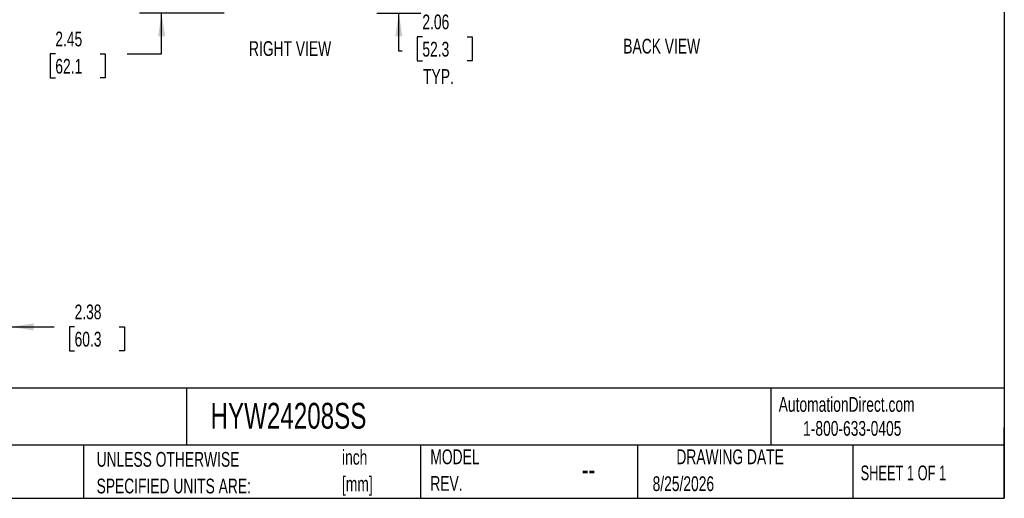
# Model space of a CAD drawing. Header units: inches. Extents: x 0.2 to 10.8, y 0.2 to 8.2.
# Tile 58 of 84: x 5.2 to 10.8, y 0.2 to 3. Entities that reach past the tile are written whole.
import ezdxf

# ---------------------------------------------------------------- set-up
doc = ezdxf.new("R2010")
doc.units = ezdxf.units.IN
doc.header["$MEASUREMENT"] = 0
for name, color, linetype in [('DIMENSIONS', 140, 'Continuous'), ('SLD-0', 179, 'Continuous'), ('TEXT', 140, 'Continuous')]:
    doc.layers.add(name, color=color, linetype=linetype)
doc.styles.add('SLDTEXTSTYLE0', font='TXT', dxfattribs={"width": 0.7})
doc.styles.add('SLDTEXTSTYLE1', font='TXT', dxfattribs={"width": 0.65})
doc.dimstyles.new('SLDDIMSTYLE1', dxfattribs={"dimtxt": 0.084961, "dimasz": 0.13, "dimexe": 0, "dimexo": 0.0625, "dimgap": 0.02124, "dimtad": 0, "dimtih": 1, "dimtoh": 1, "dimlfac": 10, "dimrnd": 1e-09, "dimzin": 12, "dimdsep": 46, "dimtxsty": 'SLDTEXTSTYLE0', "dimsah": 1, "dimcen": 0.09, "dimadec": 0, "dimazin": 3, "dimtfac": 1, "dimtmove": 0, "dimatfit": 0, "dimfxl": 0, "dimfrac": 2, "dimtolj": 1, "dimtzin": 12, "dimarcsym": 0})

# ---------------------------------------------------------------- blocks, each defined once
blk = doc.blocks.new('SW_NOTE_0')
at = {"layer": 'TEXT', "color": 0, "char_height": 0.08333, "attachment_point": 1, "style": 'SLDTEXTSTYLE0'}
for s, insert in [('inch', (0, 0.1074)), ('[mm]', (0, -0.0431))]:
    blk.add_mtext(s, dxfattribs=dict(at, insert=insert))
blk = doc.blocks.new('SW_NOTE_0_1')
at = {"layer": 'TEXT', "color": 0, "char_height": 0.083333, "attachment_point": 1, "style": 'SLDTEXTSTYLE0'}
for s, insert in [('UNLESS OTHERWISE', (0, 0.1074)), ('SPECIFIED UNITS ARE:', (0, -0.0431))]:
    blk.add_mtext(s, dxfattribs=dict(at, insert=insert))
blk = doc.blocks.new('SW_NOTE_0_5')
at = {"layer": 'TEXT', "color": 0, "char_height": 0.083333, "attachment_point": 1, "style": 'SLDTEXTSTYLE0'}
for s, insert in [('INCH UNITS USED FOR', (0, 0.1074)), ('PART DESIGN', (0, -0.0431))]:
    blk.add_mtext(s, dxfattribs=dict(at, insert=insert))
blk = doc.blocks.new('SW_NOTE_0_6')
at = {"layer": 'TEXT', "color": 0, "char_height": 0.08333, "attachment_point": 1, "style": 'SLDTEXTSTYLE0'}
for s, insert in [('MODEL', (0, 0.1074)), ('REV.', (0, -0.0431))]:
    blk.add_mtext(s, dxfattribs=dict(at, insert=insert))
blk = doc.blocks.new('_D_14')
at = {"layer": 'DIMENSIONS'}
for p, q in [((7.3314, 3.1951), (7.3314, 3.4451)), ((7.2403, 3.1951), (7.4564, 3.1951)), ((7.2064, 2.989), (7.4564, 2.989)), ((7.3314, 2.776), (7.3314, 2.989)), ((7.4642, 2.8555), (7.4357, 2.8555)), ((7.4357, 2.8555), (7.4357, 2.7205)), ((7.7167, 2.8555), (7.7452, 2.8555)), ((7.7452, 2.8555), (7.7452, 2.7205)), ((7.3501, 2.776), (7.3314, 2.776)), ((7.4357, 2.7205), (7.4642, 2.7205)), ((7.7452, 2.7205), (7.7167, 2.7205))]:
    blk.add_line(p, q, dxfattribs=at)
for points in [[(7.3314, 3.1951), (7.3514, 3.3251), (7.3114, 3.3251)], [(7.3314, 2.989), (7.3114, 2.859), (7.3514, 2.859)]]:
    blk.add_solid(points, dxfattribs=at)
at = {"layer": 'DIMENSIONS', "char_height": 0.08333, "attachment_point": 1, "style": 'SLDTEXTSTYLE0'}
for s, insert in [('2.06', (7.4642, 2.982)), ('52.3', (7.4642, 2.8279)), ('TYP.', (7.4683, 2.6739))]:
    blk.add_mtext(s, dxfattribs=dict(at, insert=insert))
blk = doc.blocks.new('_D_17')
at = {"layer": 'DIMENSIONS'}
for p, q in [((5.9918, 3.2335), (5.9918, 3.4835)), ((6.3503, 3.2335), (5.8668, 3.2335)), ((6.3447, 2.989), (5.8668, 2.989)), ((5.9918, 2.7592), (5.9918, 2.989)), ((5.3918, 2.7592), (5.3633, 2.7592)), ((5.3633, 2.7592), (5.3633, 2.6241)), ((5.6443, 2.7592), (5.6728, 2.7592)), ((5.6728, 2.7592), (5.6728, 2.6241)), ((5.7974, 2.7592), (5.9918, 2.7592)), ((5.3633, 2.6241), (5.3918, 2.6241)), ((5.6728, 2.6241), (5.6443, 2.6241))]:
    blk.add_line(p, q, dxfattribs=at)
for points in [[(5.9918, 3.2335), (6.0118, 3.3635), (5.9718, 3.3635)], [(5.9918, 2.989), (5.9718, 2.859), (6.0118, 2.859)]]:
    blk.add_solid(points, dxfattribs=at)
at = {"layer": 'DIMENSIONS', "char_height": 0.08333, "attachment_point": 1, "style": 'SLDTEXTSTYLE0'}
for s, insert in [('2.45', (5.3918, 2.8856)), ('62.1', (5.3918, 2.7316))]:
    blk.add_mtext(s, dxfattribs=dict(at, insert=insert))
blk = doc.blocks.new('_D_24')
at = {"layer": 'DIMENSIONS'}
for p, q in [((4.9019, 1.4166), (4.9019, 1.093)), ((5.1394, 1.3645), (5.1394, 1.093)), ((4.9019, 1.218), (4.6519, 1.218)), ((5.1394, 1.218), (5.3853, 1.218)), ((5.5005, 1.218), (5.4719, 1.218)), ((5.4719, 1.218), (5.4719, 1.083)), ((5.7529, 1.218), (5.7815, 1.218)), ((5.7815, 1.218), (5.7815, 1.083)), ((5.4719, 1.083), (5.5005, 1.083)), ((5.7815, 1.083), (5.7529, 1.083))]:
    blk.add_line(p, q, dxfattribs=at)
for points in [[(4.9019, 1.218), (4.7719, 1.238), (4.7719, 1.198)], [(5.1394, 1.218), (5.2694, 1.198), (5.2694, 1.238)]]:
    blk.add_solid(points, dxfattribs=at)
at = {"layer": 'DIMENSIONS', "char_height": 0.08333, "attachment_point": 1, "style": 'SLDTEXTSTYLE0'}
for s, insert in [('2.38', (5.5005, 1.3444)), ('60.3', (5.5005, 1.1904))]:
    blk.add_mtext(s, dxfattribs=dict(at, insert=insert))

msp = doc.modelspace()

# ---------------------------------------------------------------- linework, layer by layer
at = {"layer": 'TEXT'}
for p, q in [((10.75, 8.25), (10.75, 0.25)), ((10.75, 0.871107), (0.25, 0.871107)), ((6.13224, 0.871107), (6.13224, 0.55)), ((9.432101, 0.871107), (9.432101, 0.55)), ((10.75, 0.25), (10.75, 0.65)), ((10.75, 0.55), (0.25, 0.55)), ((5.551095, 0.55), (5.551095, 0.25)), ((7.452782, 0.55), (7.452782, 0.25)), ((8.679745, 0.55), (8.679745, 0.25)), ((9.89562, 0.55), (9.89562, 0.25)), ((0.25, 0.25), (10.75, 0.25))]:
    msp.add_line(p, q, dxfattribs=at)

# ---------------------------------------------------------------- block references
for name, p in [('SW_NOTE_0_5', (4.206835, 0.404254)), ('SW_NOTE_0_1', (5.624769, 0.404254)), ('SW_NOTE_0', (7.010386, 0.416065)), ('SW_NOTE_0_6', (7.5092, 0.418719))]:
    msp.add_blockref(name, p, dxfattribs=at)

# ---------------------------------------------------------------- texts
at = {"layer": 'DIMENSIONS', "char_height": 0.0833333, "attachment_point": 2, "style": 'SLDTEXTSTYLE0'}
for s, insert in [('BACK VIEW', (8.815538, 2.845114)), ('RIGHT VIEW', (6.717204, 2.831436))]:
    msp.add_mtext(s, dxfattribs=dict(at, insert=insert))
at = {"layer": 'SLD-0', "char_height": 0.08333333, "attachment_point": 1, "style": 'SLDTEXTSTYLE0'}
for s, insert in [('AutomationDirect.com', (9.476179, 0.821911)), ('1-800-633-0405', (9.613842, 0.686497))]:
    msp.add_mtext(s, dxfattribs=dict(at, insert=insert))
at = {"layer": 'TEXT'}
for s, insert, char_height, attachment_point, style in [('HYW24208SS', (6.268021, 0.789095), 0.1458333, 1, 'SLDTEXTSTYLE0'), ('DRAWING DATE', (9.201784, 0.526141), 0.08333333, 2, 'SLDTEXTSTYLE0'), ('--', (8.363307, 0.475777), 0.125, 1, 'SLDTEXTSTYLE0'), ('SHEET 1 OF 1', (9.938633, 0.435098), 0.08333333, 1, 'SLDTEXTSTYLE1'), ('8/25/2026', (8.764284, 0.374194), 0.0833333, 1, 'SLDTEXTSTYLE0')]:
    msp.add_mtext(s, dxfattribs=dict(at, insert=insert, char_height=char_height, attachment_point=attachment_point, style=style))

# ---------------------------------------------------------------- dimensions: what is measured, and where the dimension line sits
at = {"layer": 'DIMENSIONS'}
for base, p1, p2, angle, picture, middle in [((5.9918255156, 2.9889706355), (6.4003020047, 3.2334706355), (6.394746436, 2.9889706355), 90, '_D_17', (5.9918255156, 2.759163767)), ((5.139437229, 1.2179860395), (4.901937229, 1.4666356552), (5.139437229, 1.4144987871), 0, '_D_24', (5.6266958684, 1.2179860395))]:
    dim = msp.add_linear_dim(base=base, p1=p1, p2=p2, angle=angle, dimstyle='SLDDIMSTYLE1', dxfattribs=at)
    dim.commit()
    dim.dimension.update_dxf_attribs({"geometry": picture, "text_midpoint": middle, "dimtype": 160})
dim = msp.add_linear_dim(base=(7.331411, 2.988971), p1=(7.190286, 3.195071), p2=(7.156402, 2.988971), angle=90, text='<>\\PTYP.', dimstyle='SLDDIMSTYLE1', dxfattribs=at)
dim.commit()
dim.dimension.update_dxf_attribs({"geometry": '_D_14', "text_midpoint": (7.331411, 2.776042), "dimtype": 160})

doc.saveas('drawing.dxf')
